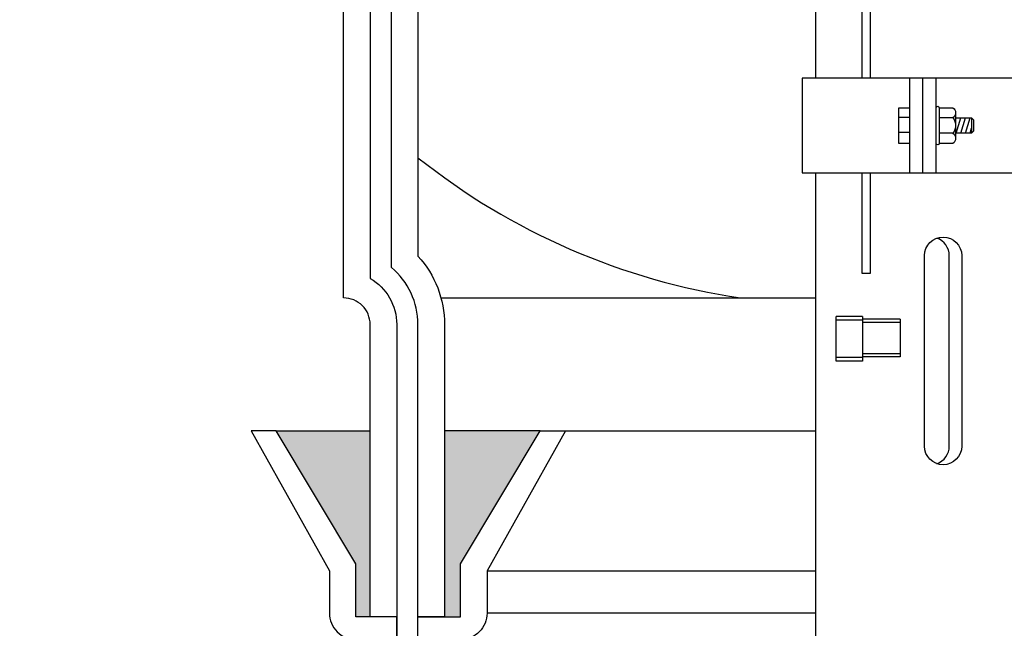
# Model space of a CAD drawing. Extents: x -169 to 6736, y -208 to 3022.
# Tile 104 of 256: x 1545.65 to 1554.91, y 355.91 to 361.63. Entities that reach past the tile are written whole.
import ezdxf

# ---------------------------------------------------------------- set-up
doc = ezdxf.new("R2010")
doc.units = 0
doc.header["$MEASUREMENT"] = 0
doc.header["$PDSIZE"] = 1
doc.layers.get('DEFPOINTS').update_dxf_attribs({"linetype": 'CONTINUOUS'})
for name, color, linetype in [('DIM', 3, 'CONTINUOUS'), ('FRP-COLLAR', 1, 'CONTINUOUS'), ('FRP-SUMP', 2, 'CONTINUOUS'), ('PEAGRAVEL-HATCH', 3, 'CONTINUOUS'), ('PROBE', 2, 'CONTINUOUS')]:
    doc.layers.add(name, color=color, linetype=linetype)
doc.styles.add('SIMPLEX', font='simplex')
doc.dimstyles.new('DIM64', dxfattribs={"dimscale": 64, "dimtxt": 0.09375, "dimasz": 0.09375, "dimexe": 0.0625, "dimexo": 0.0625, "dimgap": 0.046875, "dimtad": 1, "dimdec": 4, "dimzin": 3, "dimdsep": 46, "dimlunit": 4, "dimtxsty": 'SIMPLEX', "dimcen": 0, "dimclrd": 256, "dimclre": 256, "dimclrt": 256, "dimadec": 0, "dimazin": 0, "dimtfac": 1, "dimtdec": 4, "dimtmove": 0, "dimatfit": 3, "dimfxl": 1, "dimfrac": 2, "dimtolj": 1, "dimtzin": 0, "dimarcsym": 0})

# ---------------------------------------------------------------- blocks, each defined once
blk = doc.blocks.new('*D17')
at = {"layer": 'DEFPOINTS', "color": 0, "transparency": 16777216}
for p in [(1422.4289, 414.2886), (2052.1541, 410.0074), (1422.4289, 136.5159)]:
    blk.add_point(p, dxfattribs=at)
at = {"layer": 'DIM', "lineweight": -2, "transparency": 16777216}
for p, q in [((1422.4289, 410.2886), (1422.4289, 132.5159)), ((2052.1541, 406.0074), (2052.1541, 132.5159)), ((2046.1541, 136.5159), (1428.4289, 136.5159))]:
    blk.add_line(p, q, dxfattribs=at)
at = {"layer": 'DIM', "transparency": 16777216}
for points in [[(1428.4289, 137.5159), (1428.4289, 135.5159), (1422.4289, 136.5159)], [(2046.1541, 137.5159), (2046.1541, 135.5159), (2052.1541, 136.5159)]]:
    blk.add_solid(points, dxfattribs=at)
at = {"layer": 'DIM', "transparency": 16777216, "insert": (1737.2915, 144.0873), "char_height": 6, "attachment_point": 5, "style": 'SIMPLEX'}
blk.add_mtext('\\A1;52\'-5 3/4" (F.V. TANK SLAB)', dxfattribs=at)

msp = doc.modelspace()

# ---------------------------------------------------------------- hatches: boundary and pattern name
at = {"layer": 'FRP-SUMP'}
for points in [[(1548.9477, 357.76592), (1548.06425, 357.76592), (1548.81425, 356.51592), (1548.81425, 356.01592), (1548.9477, 356.01592)], [(1550.5477, 357.76592), (1549.6477, 357.76592), (1549.6477, 356.01592), (1549.7977, 356.01592), (1549.7977, 356.51592)]]:
    msp.add_hatch(color=256, dxfattribs=at).paths.add_polyline_path(points)
at = {"layer": 'PEAGRAVEL-HATCH'}
h = msp.add_hatch(dxfattribs=at)
h.set_pattern_fill('AR-SAND', color=256, scale=7.5, style=0)
h.set_pattern_definition([(37.5, (1426.706, 353.116), (-0.47245, 14.4512), [0, -11.4, 0, -12.75, 0, -12.1875]), (7.5, (1426.706, 353.116), (13.2733, 21.166), [0, -6.15, 0, -10.275, 0, -3.9375]), (327.5, (1417.481, 353.116), (23.3561, 0.0424), [0, -3.75, 0, -13.5, 0, -17.625]), (317.5, (1417.48, 353.116), (22.546, 6.5826), [0, -1.875, 0, -8.85, 0, -10.125])])
edge = h.paths.add_edge_path()
edge.add_ellipse((1583.92734, 363.7842), major_axis=(0, -0.595), ratio=0.4792007, start_angle=180, end_angle=360, ccw=False)
edge.add_ellipse((1583.92734, 364.9742), major_axis=(0, -0.595), ratio=0.4792007, start_angle=180, end_angle=360)
edge.add_ellipse((1583.92734, 364.9742), major_axis=(0, -0.595), ratio=0.4792007, start_angle=0, end_angle=180)
edge.add_line((1583.92734, 365.5692), (1586.26369, 365.5692))
edge.add_line((1586.26369, 365.5692), (1586.26369, 369.85879))
edge.add_line((1586.26369, 369.85879), (1583.92734, 369.85879))
edge.add_ellipse((1583.92734, 370.10879), major_axis=(0, -0.25), ratio=0.4792007, start_angle=180, end_angle=360, ccw=False)
edge.add_ellipse((1583.92734, 370.60879), major_axis=(0, 0.25), ratio=0.4792007, start_angle=0, end_angle=180, ccw=False)
edge.add_line((1583.92734, 370.85879), (1586.26369, 370.85879))
edge.add_line((1586.26369, 370.85879), (1586.26369, 401.47312))
edge.add_line((1586.26369, 401.47312), (1511.51543, 414.00736))
edge.add_line((1511.51543, 414.00736), (1511.51543, 381.67021))
edge.add_line((1511.51543, 381.67021), (1501.44997, 382.06986))
edge.add_line((1501.44997, 382.06986), (1501.44997, 354.05357))
edge.add_line((1501.44997, 354.05357), (1586.26369, 353.11627))
edge.add_line((1586.26369, 353.11627), (1586.26369, 363.1892))
edge.add_line((1586.26369, 363.1892), (1583.8723, 363.1892))

# ---------------------------------------------------------------- linework, layer by layer
at = {"layer": 'FRP-COLLAR', "color": 7, "linetype": 'Continuous'}
for p, q in [((1550.78422, 357.76592), (1553.13694, 357.76592)), ((1550.04769, 356.45069), (1553.13694, 356.45069)), ((1553.13694, 356.05233), (1550.04769, 356.05233))]:
    msp.add_line(p, q, dxfattribs=at)
at = {"layer": 'FRP-COLLAR'}
for points in [[(1549.19769, 351.51592), (1549.19769, 356.01592), (1549.19769, 353.51592), (1549.19769, 356.01592), (1549.19769, 353.51592), (1549.19769, 356.01592), (1548.94769, 356.01592), (1548.81423, 356.01592), (1548.81423, 356.51592), (1548.06423, 357.76592), (1547.8277, 357.76592), (1548.56423, 356.45069), (1548.56423, 356.05233, 0.4142136), (1548.81423, 355.80233), (1548.94769, 355.80233), (1548.94769, 351.51592)], [(1549.39769, 351.51592), (1549.39769, 356.01592), (1549.64769, 356.01592), (1549.79769, 356.01592), (1549.79769, 356.51592), (1550.54769, 357.76592), (1550.78422, 357.76592), (1550.04769, 356.45069), (1550.04769, 356.05233, -0.4142136), (1549.79769, 355.80233), (1549.64769, 355.80233), (1549.64769, 351.51592)]]:
    msp.add_lwpolyline(points, format="xyb", close=True, dxfattribs=at)
at = {"layer": 'FRP-SUMP', "color": 7}
msp.add_line((1549.61422, 359.01592), (1553.13694, 359.01592), dxfattribs=at)
at = {"layer": 'FRP-SUMP'}
for p, q in [((1548.06425, 357.76592), (1548.9477, 357.76592)), ((1550.5477, 357.76592), (1549.6477, 357.76592))]:
    msp.add_line(p, q, dxfattribs=at)
msp.add_lwpolyline([(1549.3977, 356.01592), (1549.3977, 358.76592, 0.2216709), (1549.1477, 359.30211), (1549.1477, 377.72741, 0.2216709), (1549.3977, 378.2636), (1549.3977, 380.0136), (1549.6477, 380.0136), (1549.7977, 380.0136), (1549.7977, 380.5136), (1550.5477, 381.7636), (1550.78423, 381.7636), (1550.0477, 380.44837), (1550.0477, 380.05001, -0.4142136), (1549.7977, 379.80001), (1549.6477, 379.80001), (1549.6477, 378.2636, -0.1877632), (1549.3977, 377.62134), (1549.3977, 359.40818, -0.1877632), (1549.6477, 358.76592), (1549.6477, 356.01592), (1549.3977, 356.01592)], format="xyb", close=True, dxfattribs=at)
msp.add_lwpolyline([(1548.9477, 377.83059), (1548.9477, 359.19893, -0.2679492), (1549.1977, 358.76592), (1549.1977, 356.01592), (1548.9477, 356.01592), (1548.9477, 358.76592, 0.4142136), (1548.6977, 359.01592), (1548.6977, 378.0136)], format="xyb", dxfattribs=at)
at = {"layer": 'FRP-SUMP', "color": 7}
msp.add_arc((1553.36499, 365.31142), 6.36447, 231.438905, 261.557052, dxfattribs=at)
at = {"layer": 'PROBE'}
for p, q in [((1554.02325, 360.19233), (1554.02325, 361.08125)), ((1554.1477, 360.19233), (1554.1477, 361.08125)), ((1554.27215, 360.19233), (1554.27215, 361.08125))]:
    msp.add_line(p, q, dxfattribs=at)
at = {"layer": 'PROBE', "color": 7}
for p, q in [((1554.45421, 360.75678), (1554.45421, 360.5168)), ((1553.92144, 360.71678), (1554.02325, 360.71678)), ((1554.42935, 360.70951), (1554.29993, 360.70951)), ((1554.45993, 360.56407), (1554.50357, 360.70951)), ((1554.50357, 360.56407), (1554.5472, 360.70951)), ((1554.5472, 360.56407), (1554.59083, 360.70951)), ((1554.60538, 360.70951), (1554.60538, 360.56407)), ((1554.02325, 360.57134), (1553.92144, 360.57134)), ((1554.42935, 360.56407), (1554.29993, 360.56407)), ((1554.59083, 360.56407), (1554.60538, 360.61255)), ((1554.39474, 357.62207), (1554.39474, 359.41342)), ((1553.33193, 358.42058), (1553.33193, 358.84228)), ((1553.57985, 358.84228), (1553.33193, 358.84228)), ((1553.57985, 358.80759), (1553.33193, 358.80759)), ((1553.57985, 358.84228), (1553.57985, 358.42058)), ((1553.93247, 358.81538), (1553.57985, 358.81538)), ((1553.93247, 358.81538), (1553.93247, 358.46081)), ((1553.93247, 358.78622), (1553.57985, 358.78622)), ((1553.57985, 358.45527), (1553.33193, 358.45527)), ((1553.57985, 358.42058), (1553.33193, 358.42058)), ((1553.93247, 358.48998), (1553.57985, 358.48998)), ((1553.93247, 358.46081), (1553.57985, 358.46081))]:
    msp.add_line(p, q, dxfattribs=at)
at = {"layer": 'PROBE'}
msp.add_lwpolyline([(1553.13694, 363.75356), (1553.13694, 361.08125)], dxfattribs=at)
at = {"layer": 'PROBE', "color": 7}
for points in [[(1553.65284, 361.08125), (1553.65284, 362.15442), (1553.57397, 362.15442), (1553.57397, 361.08125)], [(1554.02325, 360.46953), (1553.92144, 360.46953), (1553.92144, 360.80405), (1554.02325, 360.80405)], [(1554.45421, 360.70951), (1554.60538, 360.70951), (1554.62378, 360.69111), (1554.62378, 360.58247), (1554.60538, 360.56407), (1554.45421, 360.56407)], [(1553.57397, 360.19233), (1553.57397, 359.2475), (1553.65284, 359.2475), (1553.65284, 360.19233)]]:
    msp.add_lwpolyline(points, dxfattribs=at)
at = {"layer": 'PROBE'}
msp.add_lwpolyline([(1555.28313, 361.08125), (1553.01228, 361.08125), (1553.01228, 360.19233), (1555.28313, 360.19233)], close=True, dxfattribs=at)
at = {"layer": 'PROBE', "color": 7}
for points in [[(1554.27215, 360.80405, -1), (1554.29993, 360.80405), (1554.29993, 360.46953, -1), (1554.27215, 360.46953)], [(1554.16225, 357.62207), (1554.16225, 359.41342, -1), (1554.51245, 359.41342), (1554.51245, 357.62207, -1)]]:
    msp.add_lwpolyline(points, format="xyb", close=True, dxfattribs=at)
msp.add_lwpolyline([(1554.29993, 360.80405), (1554.42935, 360.80405, -0.5260437), (1554.42935, 360.70951, -0.3419284), (1554.42935, 360.56407, -0.5260437), (1554.42935, 360.46953), (1554.29993, 360.46953)], format="xyb", dxfattribs=at)
at = {"layer": 'PROBE'}
msp.add_lwpolyline([(1553.13694, 360.19233), (1553.13694, 353.6937, 0.4142136), (1553.31473, 353.51592), (1554.98068, 353.51592, 0.4142136), (1555.15846, 353.6937), (1555.15846, 360.19233)], format="xyb", dxfattribs=at)
at = {"layer": 'PROBE', "color": 7}
for centre, start, end in [((1554.21964, 359.41342), 0, 70.358966), ((1554.21964, 357.62207), 289.641034, 0)]:
    msp.add_arc(centre, 0.1751, start, end, dxfattribs=at)

# ---------------------------------------------------------------- dimensions: what is measured, and where the dimension line sits
at = {"layer": 'DIM'}
dim = msp.add_linear_dim(base=(1422.42894, 136.51592), p1=(2052.15406, 410.00736), p2=(1422.42894, 414.28861), angle=180, text='<> (F.V. TANK SLAB)', dimstyle='DIM64', dxfattribs=at)
dim.commit()
dim.dimension.update_dxf_attribs({"geometry": '*D17', "text_midpoint": (1737.2915, 144.08735)})

doc.saveas('drawing.dxf')
